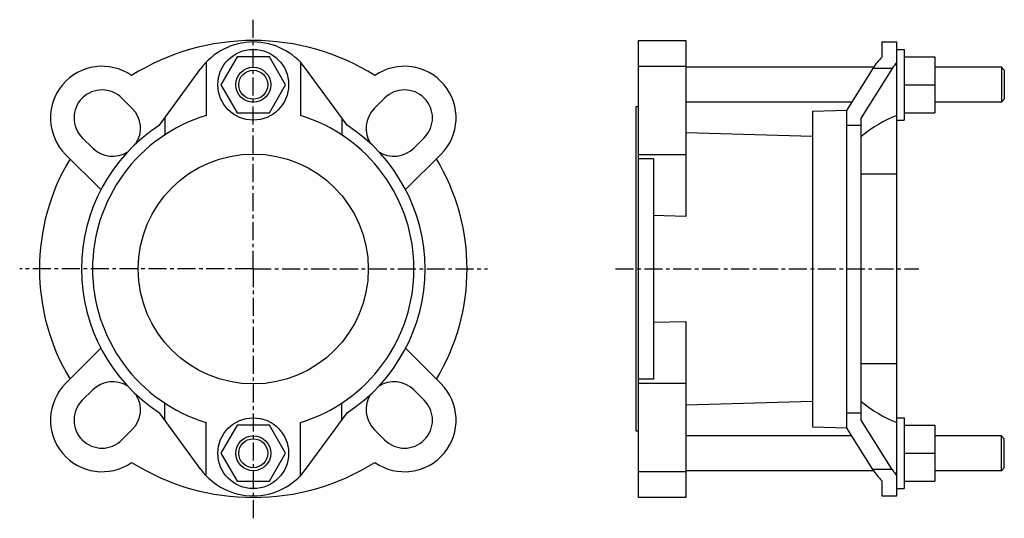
# Model space of a CAD drawing. Header units: millimetres. Extents: x -18 to 316, y 24 to 193.
import ezdxf

# ---------------------------------------------------------------- set-up
doc = ezdxf.new("R2010")
doc.units = ezdxf.units.MM
doc.header["$LTSCALE"] = 16.335
doc.linetypes.add('CENTER', pattern=[0.6, 0.375, -0.075, 0.075, -0.075])
doc.layers.get('0').update_dxf_attribs({"linetype": 'CONTINUOUS'})
doc.layers.add('DEFAULT_1', color=7, linetype='CENTER')

msp = doc.modelspace()

# ---------------------------------------------------------------- linework, layer by layer
at = {"color": 7, "linetype": 'Continuous'}
for p, q in [((191.68, 30.63), (191.68, 185.63)), ((191.68, 185.63), (207.68, 185.63)), ((207.68, 185.63), (207.68, 125.97)), ((274.18, 185.13), (274.18, 179.97)), ((274.18, 185.13), (279.18, 185.13)), ((279.18, 31.13), (279.18, 185.13)), ((279.18, 182.63), (281.68, 182.63)), ((281.68, 182.63), (281.68, 158.63)), ((45.01, 178.23), (45.01, 160.22)), ((55.53, 180.13), (50.04, 170.63)), ((66.49, 180.13), (55.53, 180.13)), ((71.98, 170.63), (66.49, 180.13)), ((77.01, 178.23), (77.01, 160.22)), ((281.68, 180.13), (292.13, 180.13)), ((292.13, 180.13), (292.13, 161.13)), ((29.19, 156.92), (43.26, 176.13)), ((92.83, 156.92), (78.76, 176.13)), ((191.68, 176.89), (207.68, 176.89)), ((271.36, 176.55), (207.68, 176.55)), ((271.09, 176.13), (262.18, 161.93)), ((277.68, 176.13), (267.18, 159.4)), ((277.68, 176.13), (271.09, 176.13)), ((314.68, 176.55), (292.13, 176.55)), ((314.68, 176.55), (314.68, 164.71)), ((315.68, 175.55), (314.68, 176.55)), ((315.68, 175.55), (315.68, 165.71)), ((50.04, 170.63), (55.53, 161.13)), ((66.49, 161.13), (71.98, 170.63)), ((281.68, 170.63), (292.13, 170.63)), ((16.46, 166.11), (20, 162.57)), ((102.02, 162.57), (105.56, 166.11)), ((263.92, 164.71), (207.68, 164.71)), ((314.68, 164.71), (292.13, 164.71)), ((315.68, 165.71), (314.68, 164.71)), ((55.53, 161.13), (66.49, 161.13)), ((190.68, 163.13), (190.68, 53.13)), ((191.68, 163.13), (190.68, 163.13)), ((250.68, 161.63), (262.24, 162.03)), ((250.68, 161.63), (250.68, 54.63)), ((262.18, 161.93), (262.18, 54.33)), ((281.68, 161.13), (292.13, 161.13)), ((31.01, 159.4), (31.01, 153.61)), ((91.01, 159.4), (91.01, 153.62)), ((262.18, 156.92), (267.18, 156.92)), ((267.18, 56.85), (267.18, 159.4)), ((279.18, 158.63), (281.68, 158.63)), ((250.68, 153.06), (207.68, 154.31)), ((6.56, 149.14), (3.03, 152.67)), ((118.99, 152.67), (115.46, 149.14)), ((-2.63, 147.02), (9.35, 135.04)), ((112.67, 135.04), (124.65, 147.02)), ((191.68, 147.02), (207.68, 147.02)), ((196.68, 145.5), (191.68, 145.5)), ((196.68, 145.5), (196.68, 70.75)), ((17.04, 140.33), (17.04, 140.32)), ((104.98, 140.33), (104.98, 140.32)), ((279.18, 140.33), (267.18, 140.33)), ((207.68, 125.97), (196.68, 126.22)), ((196.68, 90.04), (207.68, 90.28)), ((207.68, 90.28), (207.68, 30.63)), ((9.35, 81.22), (-2.63, 69.24)), ((124.65, 69.24), (112.67, 81.22)), ((17.04, 75.92), (17.04, 75.94)), ((104.98, 75.92), (104.98, 75.94)), ((279.18, 75.92), (267.18, 75.92)), ((196.68, 70.75), (191.68, 70.75)), ((6.56, 67.11), (3.03, 63.58)), ((118.99, 63.58), (115.46, 67.11)), ((207.68, 69.24), (191.68, 69.24)), ((31.01, 56.85), (31.01, 62.64)), ((91.01, 56.85), (91.01, 62.64)), ((250.68, 63.19), (207.68, 61.95)), ((43.26, 40.13), (29.19, 59.33)), ((78.76, 40.13), (92.83, 59.33)), ((262.18, 59.33), (267.18, 59.33)), ((277.68, 40.13), (267.18, 56.85)), ((279.18, 57.63), (281.68, 57.63)), ((281.68, 57.63), (281.68, 33.63)), ((16.46, 50.14), (20, 53.68)), ((45.01, 38.03), (45.01, 56.04)), ((55.53, 55.13), (50.04, 45.63)), ((66.49, 55.13), (55.53, 55.13)), ((71.98, 45.63), (66.49, 55.13)), ((77.01, 38.03), (77.01, 56.04)), ((102.02, 53.68), (105.56, 50.14)), ((250.68, 54.63), (262.24, 54.22)), ((271.09, 40.13), (262.18, 54.33)), ((281.68, 55.13), (292.13, 55.13)), ((292.13, 55.13), (292.13, 36.13)), ((191.68, 53.13), (190.68, 53.13)), ((263.92, 51.55), (207.68, 51.55)), ((314.68, 51.55), (292.13, 51.55)), ((315.68, 50.55), (314.68, 51.55)), ((314.68, 39.71), (314.68, 51.55)), ((315.68, 40.71), (315.68, 50.55)), ((50.04, 45.63), (55.53, 36.13)), ((66.49, 36.13), (71.98, 45.63)), ((281.68, 45.63), (292.13, 45.63)), ((277.68, 40.13), (271.09, 40.13)), ((315.68, 40.71), (314.68, 39.71)), ((207.68, 39.36), (191.68, 39.36)), ((271.36, 39.71), (207.68, 39.71)), ((314.68, 39.71), (292.13, 39.71)), ((55.53, 36.13), (66.49, 36.13)), ((274.18, 36.28), (274.18, 31.13)), ((279.18, 33.63), (281.68, 33.63)), ((281.68, 36.13), (292.13, 36.13)), ((207.68, 30.63), (191.68, 30.63)), ((274.18, 31.13), (279.18, 31.13))]:
    msp.add_line(p, q, dxfattribs=at)
for centre, radius in [((61.01, 170.63), 12), ((61.01, 170.63), 5.92), ((61.01, 170.63), 4.92), ((61.01, 108.13), 39), ((61.01, 45.63), 12), ((61.01, 45.63), 5.92), ((61.01, 45.63), 4.92)]:
    msp.add_circle(centre, radius, dxfattribs=at)
for centre, radius, start, end in [((61.01, 108.13), 77.5, 57.8457, 122.1543), ((61.01, 163.13), 22, 36.2215, 143.7785), ((9.74, 159.39), 17.5, 55.0715, 225), ((112.28, 159.39), 17.5, 315, 124.9285), ((9.74, 159.39), 9.5, 45, 225), ((112.28, 159.39), 9.5, 315, 135), ((13.28, 155.86), 9.5, 326.9608, 45), ((108.74, 155.86), 9.5, 135, 213.0392), ((61.01, 108.13), 58.25, 123.1074, 236.8926), ((61.01, 108.13), 54.49, 107.0751, 143.7909), ((61.01, 108.13), 54.49, 36.2091, 72.9249), ((61.01, 108.13), 58.25, 303.1074, 56.8926), ((13.28, 155.86), 9.5, 225, 303.0851), ((108.74, 155.86), 9.5, 236.9149, 315), ((61.01, 108.13), 72.5, 148.968, 211.032), ((61.01, 108.13), 72.5, 328.968, 31.032), ((61.01, 108.13), 54.5, 143.7785, 216.2215), ((61.01, 108.13), 54.5, 323.7785, 36.2215), ((61.01, 108.13), 54.49, 216.2091, 252.9249), ((61.01, 108.13), 54.49, 287.0751, 323.7909), ((9.74, 56.86), 17.5, 135, 304.9285), ((13.28, 60.4), 9.5, 56.9149, 135), ((112.28, 56.86), 17.5, 235.0715, 45), ((108.74, 60.4), 9.5, 45, 123.0851), ((9.74, 56.86), 9.5, 135, 315), ((13.28, 60.4), 9.5, 315, 33.0392), ((108.74, 60.4), 9.5, 146.9608, 225), ((112.28, 56.86), 9.5, 225, 45), ((61.01, 108.13), 77.5, 237.8457, 302.1543), ((61.01, 53.13), 22, 216.2215, 323.7785)]:
    msp.add_arc(centre, radius, start, end, dxfattribs=at)
for centre, major_axis, ratio, start_param, end_param in [((286.3, 163.13), (0, 22), 0.857143, 0.698669, 0.938611), ((292.89, 163.13), (0, 22), 0.857143, 0.81434, 0.938611), ((294.3, 108.13), (0, 54.99), 0.857524, 0.326396, 0.612723), ((294.3, 108.13), (0, 54.99), 0.857524, -3.754316, -3.467989), ((286.3, 53.13), (0, 22), 0.857143, -4.080204, -3.840262), ((292.89, 53.13), (0, 22), 0.857143, -4.080204, -3.955933)]:
    msp.add_ellipse(centre, major_axis=major_axis, ratio=ratio, start_param=start_param, end_param=end_param, dxfattribs=at)
at = {"layer": 'DEFAULT_1', "color": 7, "linetype": 'CENTER'}
for p, q in [((61.01, 108.13), (61.01, 192.7)), ((61.01, 108.13), (-18.19, 108.13)), ((61.01, 108.13), (61.01, 23.55)), ((61.01, 108.13), (140.45, 108.13)), ((183.82, 108.13), (286.67, 108.13))]:
    msp.add_line(p, q, dxfattribs=at)

doc.saveas('drawing.dxf')
